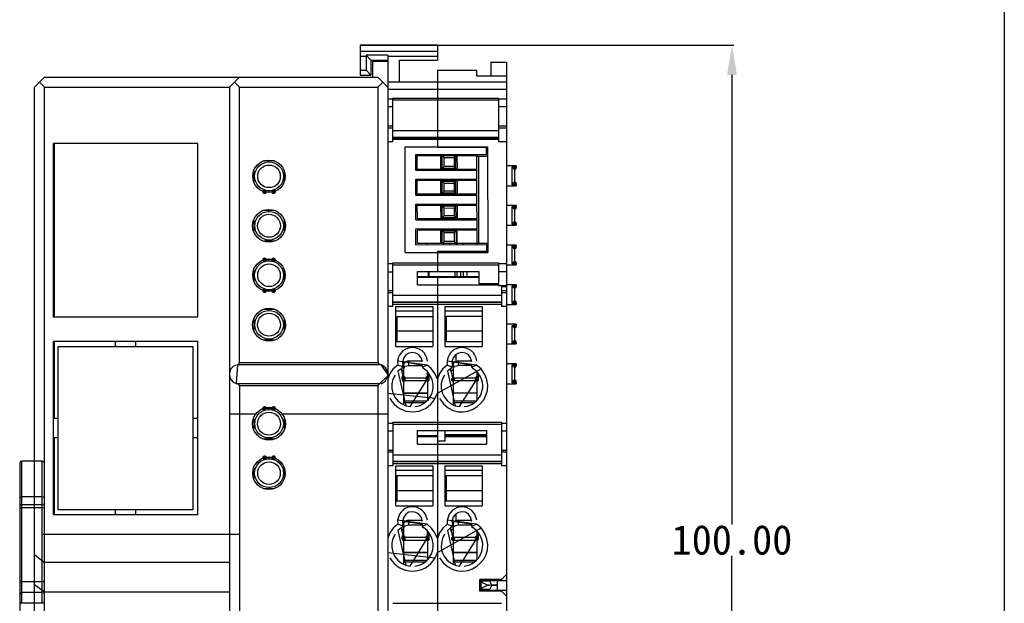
# Model space of a CAD drawing. Header units: inches. Extents: x 27 to 256, y 20 to 266.
# Tile 3 of 4: x 157 to 256, y 93 to 152. Entities that reach past the tile are written whole.
import ezdxf

# ---------------------------------------------------------------- set-up
doc = ezdxf.new("R2010")
doc.units = ezdxf.units.IN
doc.header["$MEASUREMENT"] = 0
doc.layers.add('PDF_0', color=7, linetype='Continuous')
doc.styles.get("Standard").update_dxf_attribs({"font": 'SimSun.ttf'})
doc.dimstyles.get("Standard").update_dxf_attribs({"dimtxt": 3, "dimasz": 3, "dimexe": 0.18, "dimexo": 0.0625, "dimgap": 0.09, "dimtad": 0, "dimtih": 1, "dimtoh": 1, "dimzin": 0, "dimdsep": 46, "dimtxsty": 'Standard', "dimcen": 0.09, "dimadec": 0, "dimazin": 0, "dimtfac": 1, "dimtofl": 0, "dimtmove": 0, "dimatfit": 3, "dimfxl": 0, "dimtolj": 1, "dimtzin": 0, "dimarcsym": 0})

# ---------------------------------------------------------------- blocks, each defined once
blk = doc.blocks.new('*D11')
at = {"color": 0, "lineweight": -2}
for p, q in [((196.083, 149.515), (228.954, 149.515)), ((228.774, 146.515), (228.774, 100.934)), ((228.774, 52.172), (228.774, 97.754)), ((196.083, 49.172), (228.954, 49.172))]:
    blk.add_line(p, q, dxfattribs=at)
at = {"color": 0}
for points in [[(228.274, 146.515), (229.274, 146.515), (228.774, 149.515)], [(228.274, 52.172), (229.274, 52.172), (228.774, 49.172)]]:
    blk.add_solid(points, dxfattribs=at)
at = {"layer": 'Defpoints', "color": 0}
for p in [(196.02, 149.515), (196.02, 49.172), (228.774, 49.172)]:
    blk.add_point(p, dxfattribs=at)
at = {"color": 0, "insert": (228.774, 99.344), "char_height": 3, "attachment_point": 5}
blk.add_mtext('\\A1;100.00', dxfattribs=at)
blk = doc.blocks.new('*D12')
at = {"color": 0, "lineweight": -2}
for p, q in [((156.53, 99.766), (156.53, 37.377)), ((205.905, 99.766), (205.905, 37.377)), ((159.53, 37.557), (175.171, 37.557)), ((202.905, 37.557), (185.608, 37.557))]:
    blk.add_line(p, q, dxfattribs=at)
at = {"color": 0}
for points in [[(159.53, 38.057), (159.53, 37.057), (156.53, 37.557)], [(202.905, 38.057), (202.905, 37.057), (205.905, 37.557)]]:
    blk.add_solid(points, dxfattribs=at)
at = {"layer": 'Defpoints', "color": 0}
for p in [(156.53, 99.828), (205.905, 99.828), (205.905, 37.557)]:
    blk.add_point(p, dxfattribs=at)
at = {"color": 0, "insert": (180.39, 37.557), "char_height": 3, "attachment_point": 5}
blk.add_mtext('\\A1;50.00', dxfattribs=at)

msp = doc.modelspace()

# ---------------------------------------------------------------- hatches: boundary and pattern name
at = {"layer": 'PDF_0'}
h = msp.add_hatch(color=7, dxfattribs=at)
edge = h.paths.add_edge_path(flags=16)
edge.add_arc((206.738, 137.09), 0.22, 270, 630)
h = msp.add_hatch(color=7, dxfattribs=at)
edge = h.paths.add_edge_path(flags=16)
edge.add_arc((181.369, 134.652), 0.236, 270, 630)
h = msp.add_hatch(color=7, dxfattribs=at)
edge = h.paths.add_edge_path(flags=16)
edge.add_arc((182.282, 134.652), 0.236, 270, 630)
h = msp.add_hatch(color=7, dxfattribs=at)
edge = h.paths.add_edge_path(flags=16)
edge.add_arc((206.738, 135.486), 0.22, 270, 630)
h = msp.add_hatch(color=7, dxfattribs=at)
edge = h.paths.add_edge_path(flags=16)
edge.add_arc((206.738, 133.064), 0.22, 270, 630)
h = msp.add_hatch(color=7, dxfattribs=at)
edge = h.paths.add_edge_path(flags=16)
edge.add_arc((206.738, 131.459), 0.22, 270, 630)
h = msp.add_hatch(color=7, dxfattribs=at)
edge = h.paths.add_edge_path(flags=16)
edge.add_arc((206.738, 129.037), 0.22, 270, 630)
h = msp.add_hatch(color=7, dxfattribs=at)
edge = h.paths.add_edge_path(flags=16)
edge.add_arc((181.369, 127.763), 0.236, 270, 630)
h = msp.add_hatch(color=7, dxfattribs=at)
edge = h.paths.add_edge_path(flags=16)
edge.add_arc((182.282, 127.763), 0.236, 270, 630)
h = msp.add_hatch(color=7, dxfattribs=at)
edge = h.paths.add_edge_path(flags=16)
edge.add_arc((206.738, 127.433), 0.22, 270, 630)
h = msp.add_hatch(color=7, dxfattribs=at)
edge = h.paths.add_edge_path(flags=16)
edge.add_arc((181.369, 124.618), 0.236, 270, 630)
h = msp.add_hatch(color=7, dxfattribs=at)
edge = h.paths.add_edge_path(flags=16)
edge.add_arc((182.282, 124.618), 0.236, 270, 630)
h = msp.add_hatch(color=7, dxfattribs=at)
edge = h.paths.add_edge_path(flags=16)
edge.add_arc((206.738, 125.043), 0.22, 270, 630)
h = msp.add_hatch(color=7, dxfattribs=at)
edge = h.paths.add_edge_path(flags=16)
edge.add_arc((206.738, 123.438), 0.22, 270, 630)
h = msp.add_hatch(color=7, dxfattribs=at)
edge = h.paths.add_edge_path(flags=16)
edge.add_arc((206.738, 121.016), 0.22, 270, 630)
h = msp.add_hatch(color=7, dxfattribs=at)
edge = h.paths.add_edge_path(flags=16)
edge.add_arc((206.738, 119.412), 0.22, 270, 630)
h = msp.add_hatch(color=7, dxfattribs=at)
edge = h.paths.add_edge_path(flags=16)
edge.add_arc((206.738, 117.021), 0.22, 270, 630)
h = msp.add_hatch(color=7, dxfattribs=at)
edge = h.paths.add_edge_path(flags=16)
edge.add_arc((195.446, 115.795), 0.22, 270, 630)
h = msp.add_hatch(color=7, dxfattribs=at)
edge = h.paths.add_edge_path(flags=16)
edge.add_arc((195.446, 115.763), 0.22, 270, 630)
h = msp.add_hatch(color=7, dxfattribs=at)
edge = h.paths.add_edge_path(flags=16)
edge.add_arc((197.899, 115.795), 0.22, 270, 630)
h = msp.add_hatch(color=7, dxfattribs=at)
edge = h.paths.add_edge_path(flags=16)
edge.add_arc((197.899, 115.763), 0.22, 270, 630)
h = msp.add_hatch(color=7, dxfattribs=at)
edge = h.paths.add_edge_path(flags=16)
edge.add_arc((202.901, 115.763), 0.22, 270, 630)
h = msp.add_hatch(color=7, dxfattribs=at)
edge = h.paths.add_edge_path(flags=16)
edge.add_arc((195.477, 115.606), 0.22, 270, 630)
h = msp.add_hatch(color=7, dxfattribs=at)
edge = h.paths.add_edge_path(flags=16)
edge.add_arc((197.899, 115.606), 0.22, 270, 630)
h = msp.add_hatch(color=7, dxfattribs=at)
edge = h.paths.add_edge_path(flags=16)
edge.add_arc((200.479, 115.606), 0.22, 270, 630)
h = msp.add_hatch(color=7, dxfattribs=at)
edge = h.paths.add_edge_path(flags=16)
edge.add_arc((202.901, 115.606), 0.22, 270, 630)
h = msp.add_hatch(color=7, dxfattribs=at)
edge = h.paths.add_edge_path(flags=16)
edge.add_arc((206.738, 115.417), 0.22, 270, 630)
h = msp.add_hatch(color=7, dxfattribs=at)
edge = h.paths.add_edge_path(flags=16)
edge.add_arc((181.369, 112.696), 0.236, 270, 630)
h = msp.add_hatch(color=7, dxfattribs=at)
edge = h.paths.add_edge_path(flags=16)
edge.add_arc((182.282, 112.696), 0.236, 270, 630)
h = msp.add_hatch(color=7, dxfattribs=at)
edge = h.paths.add_edge_path(flags=16)
edge.add_arc((181.369, 107.695), 0.236, 270, 630)
h = msp.add_hatch(color=7, dxfattribs=at)
edge = h.paths.add_edge_path(flags=16)
edge.add_arc((182.282, 107.695), 0.236, 270, 630)
h = msp.add_hatch(color=7, dxfattribs=at)
edge = h.paths.add_edge_path(flags=16)
edge.add_arc((195.446, 99.627), 0.22, 270, 630)
h = msp.add_hatch(color=7, dxfattribs=at)
edge = h.paths.add_edge_path(flags=16)
edge.add_arc((195.446, 99.595), 0.22, 270, 630)
h = msp.add_hatch(color=7, dxfattribs=at)
edge = h.paths.add_edge_path(flags=16)
edge.add_arc((195.477, 99.438), 0.22, 270, 630)
h = msp.add_hatch(color=7, dxfattribs=at)
edge = h.paths.add_edge_path(flags=16)
edge.add_arc((197.899, 99.627), 0.22, 270, 630)
h = msp.add_hatch(color=7, dxfattribs=at)
edge = h.paths.add_edge_path(flags=16)
edge.add_arc((197.899, 99.595), 0.22, 270, 630)
h = msp.add_hatch(color=7, dxfattribs=at)
edge = h.paths.add_edge_path(flags=16)
edge.add_arc((197.899, 99.438), 0.22, 270, 630)
h = msp.add_hatch(color=7, dxfattribs=at)
edge = h.paths.add_edge_path(flags=16)
edge.add_arc((200.479, 99.469), 0.22, 270, 630)
h = msp.add_hatch(color=7, dxfattribs=at)
edge = h.paths.add_edge_path(flags=16)
edge.add_arc((202.901, 99.595), 0.22, 270, 630)
h = msp.add_hatch(color=7, dxfattribs=at)
edge = h.paths.add_edge_path(flags=16)
edge.add_arc((202.901, 99.469), 0.22, 270, 630)

# ---------------------------------------------------------------- linework, layer by layer
msp.add_line((256.396, 266.328), (256.396, 20.366))
at = {"layer": 'PDF_0', "lineweight": 30}
for points in [[(198.89, 149.515), (191.058, 149.515), (198.89, 149.515)], [(199.236, 136.933), (199.236, 138.348), (199.236, 136.933)], [(199.582, 130.799), (199.582, 130.705), (199.582, 130.799)], [(195.399, 117.147), (195.461, 117.147), (195.399, 117.147)], [(195.399, 100.979), (195.461, 100.979), (195.399, 100.979)], [(204.426, 94.751), (204.992, 94.751), (204.426, 94.751)]]:
    msp.add_lwpolyline(points, close=True, dxfattribs=at)
for points in [[(191.058, 149.515), (191.058, 146.495)], [(198.89, 148.886), (191.058, 148.886)], [(198.89, 149.515), (198.89, 148.005)], [(191.655, 148.382), (191.058, 148.382)], [(193.857, 148.508), (191.655, 148.508)], [(191.655, 148.508), (192.159, 148.005)], [(191.655, 148.508), (191.655, 148.382)], [(191.655, 148.382), (191.655, 146.998)], [(192.159, 148.005), (193.857, 148.005)], [(192.159, 148.005), (192.159, 146.495)], [(193.857, 147.879), (192.316, 147.879)], [(192.316, 147.879), (192.316, 146.275)], [(193.857, 148.508), (193.857, 50.179)], [(198.89, 148.382), (193.857, 148.382)], [(195.053, 148.005), (198.89, 148.005)], [(195.053, 145.803), (195.053, 148.005)], [(204.332, 147.816), (205.905, 147.816)], [(204.332, 147.816), (204.332, 146.401)], [(205.905, 147.816), (205.905, 95.254)], [(191.058, 146.998), (191.655, 146.998)], [(191.655, 146.998), (192.159, 146.495)], [(198.89, 146.998), (202.885, 146.998)], [(198.89, 146.998), (198.89, 139.135)], [(202.885, 146.401), (202.885, 146.998)], [(158.047, 145.268), (159.053, 146.275)], [(159.053, 146.275), (192.851, 146.275)], [(177.815, 145.268), (178.822, 146.275)], [(191.058, 146.495), (192.159, 146.495)], [(192.851, 146.275), (193.857, 145.268)], [(202.885, 146.401), (205.905, 146.401)], [(158.047, 53.45), (158.047, 145.268)], [(158.55, 145.772), (159.053, 145.268)], [(159.053, 145.268), (177.815, 145.268)], [(159.053, 53.45), (159.053, 145.268)], [(177.815, 145.268), (177.815, 53.45)], [(178.822, 145.268), (178.318, 145.772)], [(178.822, 145.268), (192.851, 145.268)], [(178.822, 117.336), (178.822, 145.268)], [(192.851, 145.268), (193.354, 145.772)], [(192.851, 145.268), (192.851, 117.336)], [(193.857, 145.803), (205.905, 145.803)], [(205.905, 145.017), (193.857, 145.017)], [(193.857, 144.073), (194.361, 144.073)], [(194.361, 144.167), (205.087, 144.167)], [(194.361, 139.732), (194.361, 144.167)], [(194.361, 143.979), (205.087, 143.979)], [(205.087, 144.167), (205.087, 139.732)], [(205.087, 144.073), (205.905, 144.073)], [(194.361, 143.287), (193.857, 143.287)], [(205.905, 143.287), (205.087, 143.287)], [(193.857, 141.336), (194.361, 141.336)], [(193.857, 141.148), (194.361, 141.148)], [(194.361, 140.865), (205.087, 140.865)], [(205.087, 141.336), (205.905, 141.336)], [(205.087, 141.148), (205.905, 141.148)], [(194.361, 140.204), (205.087, 140.204)], [(205.087, 140.173), (194.361, 140.173)], [(194.361, 140.141), (205.087, 140.141)], [(194.361, 139.984), (205.087, 139.984)], [(174.592, 139.544), (159.934, 139.544)], [(159.934, 139.544), (159.934, 121.991)], [(160.06, 121.991), (160.06, 139.544)], [(174.592, 121.991), (174.592, 139.544)], [(194.361, 139.732), (193.857, 139.732)], [(195.619, 128.503), (195.619, 139.229)], [(195.619, 139.229), (203.986, 139.229)], [(203.891, 139.135), (198.89, 139.135)], [(203.891, 138.443), (203.891, 139.229)], [(203.891, 139.103), (203.986, 139.103)], [(203.986, 139.229), (204.017, 128.503)], [(205.905, 139.732), (205.087, 139.732)], [(196.72, 136.838), (196.72, 138.443)], [(196.72, 138.443), (203.891, 138.443)], [(196.814, 138.317), (199.236, 138.348), (202.885, 138.348)], [(196.814, 138.317), (196.814, 136.933)], [(197.821, 138.443), (197.821, 138.317)], [(199.393, 137.027), (199.393, 138.348)], [(199.393, 138.348), (199.582, 138.128)], [(199.519, 138.348), (199.519, 138.443)], [(199.582, 137.216), (199.582, 138.128)], [(199.582, 138.128), (200.589, 138.128)], [(200.117, 138.348), (200.117, 138.443)], [(200.589, 138.128), (200.777, 138.348)], [(200.589, 138.128), (200.589, 137.216)], [(200.777, 136.933), (200.777, 138.443)], [(200.872, 138.443), (200.903, 136.933)], [(201.501, 138.443), (201.501, 138.348)], [(202.885, 136.933), (202.885, 138.443)], [(202.885, 138.285), (203.986, 138.285)], [(203.105, 129.446), (203.105, 138.285)], [(182.376, 137.782), (181.275, 137.782)], [(181.81, 137.688), (181.81, 137.782)], [(196.72, 136.838), (202.885, 136.838)], [(202.885, 136.933), (196.814, 136.933)], [(197.003, 136.838), (197.003, 136.933)], [(199.582, 137.216), (199.393, 137.027)], [(200.777, 137.027), (199.393, 137.027)], [(200.589, 137.216), (199.582, 137.216)], [(199.582, 137.027), (199.582, 136.933)], [(199.582, 136.933), (199.582, 137.027)], [(199.614, 136.933), (199.614, 137.027)], [(200.777, 137.027), (200.589, 137.216)], [(202.193, 136.838), (202.193, 136.933)], [(202.382, 136.838), (202.382, 136.933)], [(202.885, 135.926), (202.885, 136.838)], [(206.88, 137.279), (205.905, 137.279)], [(206.471, 137.184), (206.88, 137.184)], [(206.471, 135.36), (206.471, 137.184)], [(206.471, 137.184), (206.66, 137.09), (206.722, 137.09)], [(206.66, 137.09), (206.691, 137.184)], [(206.691, 137.184), (206.691, 137.279)], [(206.754, 137.09), (206.848, 137.121), (206.88, 137.184)], [(206.754, 135.486), (206.754, 137.09)], [(206.88, 137.279), (206.88, 137.184)], [(180.206, 136.429), (180.269, 136.492)], [(180.269, 136.775), (180.269, 135.674)], [(180.269, 136.241), (180.363, 136.241)], [(183.383, 136.241), (183.288, 136.241)], [(183.383, 135.674), (183.383, 136.775)], [(196.72, 134.322), (196.72, 135.926)], [(196.72, 135.926), (202.885, 135.926)], [(196.814, 135.832), (196.814, 134.416)], [(196.814, 135.832), (202.885, 135.832)], [(197.003, 135.832), (197.003, 135.926)], [(199.236, 134.416), (199.236, 135.832)], [(199.236, 135.832), (199.236, 134.416)], [(199.582, 135.832), (199.582, 135.737)], [(199.582, 135.737), (199.582, 135.832)], [(199.614, 135.832), (199.614, 135.737)], [(200.777, 134.416), (200.777, 135.832)], [(200.903, 135.832), (200.903, 134.416)], [(202.193, 135.832), (202.193, 135.926)], [(202.382, 135.832), (202.382, 135.926)], [(202.885, 134.416), (202.885, 135.832)], [(199.393, 134.511), (199.393, 135.737)], [(199.393, 135.737), (199.582, 135.517)], [(199.393, 135.737), (200.777, 135.737)], [(199.582, 134.731), (199.582, 135.517)], [(199.582, 135.517), (200.589, 135.517)], [(200.589, 135.517), (200.777, 135.737)], [(200.589, 135.517), (200.589, 134.731)], [(205.905, 135.266), (206.88, 135.266)], [(206.471, 135.36), (206.66, 135.454)], [(206.88, 135.36), (206.471, 135.36)], [(206.691, 135.36), (206.66, 135.454), (206.722, 135.486)], [(206.691, 135.266), (206.691, 135.36)], [(206.88, 135.36), (206.848, 135.454), (206.754, 135.486)], [(206.88, 135.36), (206.88, 135.266)], [(181.275, 134.668), (182.376, 134.668)], [(181.81, 134.762), (181.81, 134.668)], [(196.72, 134.322), (202.885, 134.322)], [(202.885, 134.416), (196.814, 134.416)], [(197.003, 134.322), (197.003, 134.416)], [(199.582, 134.731), (199.393, 134.511)], [(200.777, 134.511), (199.393, 134.511)], [(200.589, 134.731), (199.582, 134.731)], [(199.582, 134.511), (199.582, 134.416)], [(199.582, 134.416), (199.582, 134.511)], [(199.614, 134.416), (199.614, 134.511)], [(200.777, 134.511), (200.589, 134.731)], [(202.193, 134.322), (202.193, 134.416)], [(202.382, 134.322), (202.382, 134.416)], [(202.885, 133.41), (202.885, 134.322)], [(196.72, 131.805), (196.72, 133.41)], [(196.72, 133.41), (202.885, 133.41)], [(196.814, 133.315), (196.845, 131.9)], [(196.814, 133.315), (202.885, 133.315)], [(197.003, 133.315), (197.003, 133.41)], [(199.268, 131.9), (199.236, 133.315)], [(199.236, 133.315), (199.236, 131.9)], [(199.393, 132.026), (199.393, 133.221)], [(199.393, 133.221), (199.582, 133.001)], [(199.393, 133.221), (200.809, 133.221)], [(199.582, 133.315), (199.582, 133.221)], [(199.582, 133.221), (199.582, 133.315)], [(199.582, 133.001), (200.589, 133.032)], [(199.582, 132.214), (199.582, 133.001)], [(199.614, 133.315), (199.614, 133.221)], [(200.589, 133.032), (200.809, 133.221)], [(200.589, 133.032), (200.589, 132.214)], [(200.809, 131.9), (200.777, 133.315)], [(200.903, 133.315), (200.903, 131.9)], [(202.193, 133.315), (202.193, 133.41)], [(202.413, 133.315), (202.413, 133.41)], [(202.916, 131.931), (202.885, 133.315)], [(206.88, 133.252), (205.905, 133.252)], [(206.471, 133.158), (206.88, 133.158)], [(206.471, 131.365), (206.471, 133.158)], [(206.471, 133.158), (206.66, 133.095), (206.722, 133.064)], [(206.66, 133.095), (206.691, 133.158)], [(206.691, 133.158), (206.691, 133.252)], [(206.754, 133.064), (206.848, 133.095), (206.88, 133.158)], [(206.754, 131.459), (206.754, 133.064)], [(206.88, 133.252), (206.88, 133.158)], [(182.345, 132.749), (181.275, 132.749)], [(181.369, 132.812), (181.369, 132.749)], [(181.81, 132.655), (181.81, 132.749)], [(182.282, 132.812), (182.282, 132.749)], [(202.916, 131.931), (196.845, 131.9)], [(197.003, 131.805), (197.003, 131.9)], [(199.582, 132.214), (199.393, 132.026)], [(200.809, 132.026), (199.393, 132.026)], [(200.589, 132.214), (199.582, 132.214)], [(199.582, 132.026), (199.582, 131.9)], [(199.582, 131.9), (199.582, 132.026)], [(199.614, 131.9), (199.614, 132.026)], [(200.809, 132.026), (200.589, 132.214)], [(202.193, 131.805), (202.193, 131.931)], [(202.413, 131.805), (202.413, 131.931)], [(180.269, 131.743), (180.269, 130.673)], [(180.269, 131.208), (180.363, 131.208)], [(183.383, 131.208), (183.288, 131.208)], [(183.383, 130.673), (183.383, 131.743)], [(196.72, 131.805), (202.916, 131.805)], [(196.72, 130.893), (202.916, 130.925)], [(196.72, 129.289), (196.72, 130.893)], [(197.003, 130.799), (197.003, 130.893)], [(202.193, 130.799), (202.193, 130.925)], [(202.413, 130.799), (202.413, 130.925)], [(202.916, 130.925), (202.916, 131.805)], [(205.905, 131.271), (206.88, 131.271)], [(206.471, 131.365), (206.66, 131.428)], [(206.88, 131.365), (206.471, 131.365)], [(206.691, 131.365), (206.66, 131.428), (206.722, 131.459)], [(206.691, 131.271), (206.691, 131.365)], [(206.88, 131.365), (206.848, 131.428), (206.754, 131.459)], [(206.88, 131.365), (206.88, 131.271)], [(196.845, 130.799), (196.845, 129.415)], [(196.845, 130.799), (199.236, 130.799)], [(199.236, 129.415), (199.236, 130.799)], [(199.268, 129.415), (199.268, 130.799)], [(199.268, 130.799), (202.916, 130.799)], [(199.393, 129.415), (199.393, 130.705)], [(199.393, 130.705), (199.582, 130.516)], [(199.393, 130.705), (200.809, 130.705)], [(199.582, 129.604), (199.582, 130.516)], [(199.582, 130.516), (200.589, 130.516)], [(199.614, 130.799), (199.614, 130.705)], [(200.589, 130.516), (200.809, 130.705)], [(200.589, 130.516), (200.589, 129.604)], [(200.809, 130.799), (200.809, 129.289)], [(200.903, 129.321), (200.903, 130.799)], [(202.916, 129.321), (202.916, 130.799)], [(181.275, 129.667), (182.345, 129.667)], [(181.369, 129.667), (181.369, 129.604)], [(181.81, 129.761), (181.81, 129.667)], [(182.282, 129.667), (182.282, 129.604)], [(196.72, 129.289), (203.923, 129.321)], [(202.916, 129.415), (196.845, 129.415)], [(197.852, 129.415), (197.852, 129.289)], [(199.582, 129.604), (199.393, 129.415)], [(199.551, 129.289), (199.551, 129.415)], [(200.589, 129.604), (199.582, 129.604)], [(200.148, 129.289), (200.148, 129.415)], [(200.809, 129.415), (200.589, 129.604)], [(201.501, 129.415), (201.501, 129.321)], [(202.916, 129.446), (204.017, 129.446)], [(203.923, 128.503), (203.923, 129.321)], [(206.88, 129.258), (205.905, 129.258)], [(206.471, 129.163), (206.88, 129.163)], [(206.471, 127.339), (206.471, 129.163)], [(206.471, 129.163), (206.722, 129.037)], [(206.66, 129.069), (206.691, 129.163)], [(206.691, 129.163), (206.691, 129.258)], [(206.754, 129.037), (206.848, 129.069), (206.88, 129.163)], [(206.754, 127.433), (206.754, 129.037)], [(206.88, 129.258), (206.88, 129.163)], [(195.619, 128.503), (204.017, 128.503)], [(198.89, 128.597), (198.89, 126.584)], [(203.923, 128.597), (198.89, 128.597)], [(182.376, 127.748), (181.275, 127.748)], [(181.81, 127.653), (181.81, 127.748)], [(193.857, 127.37), (194.361, 127.37)], [(194.361, 127.465), (205.087, 127.465)], [(194.361, 123.029), (194.361, 127.465)], [(194.361, 127.244), (205.087, 127.244)], [(205.087, 127.465), (205.087, 125.168)], [(205.087, 127.37), (205.905, 127.37)], [(205.905, 127.244), (206.88, 127.244)], [(206.471, 127.339), (206.66, 127.433)], [(206.88, 127.339), (206.471, 127.339)], [(206.691, 127.339), (206.66, 127.433), (206.722, 127.433)], [(206.691, 127.244), (206.691, 127.339)], [(206.88, 127.339), (206.848, 127.402), (206.754, 127.433)], [(206.88, 127.339), (206.88, 127.244)], [(180.269, 126.741), (180.269, 125.64)], [(180.269, 126.206), (180.363, 126.206)], [(183.383, 126.206), (183.288, 126.206)], [(183.383, 125.64), (183.383, 126.741)], [(193.857, 126.552), (194.361, 126.552)], [(196.877, 126.584), (203.105, 126.584)], [(196.877, 125.231), (196.877, 126.584)], [(196.877, 126.081), (203.105, 126.081)], [(203.105, 125.955), (196.877, 125.955)], [(197.978, 126.081), (197.978, 126.584)], [(198.041, 126.584), (198.041, 126.081)], [(198.89, 126.081), (198.89, 52.412)], [(200.714, 126.081), (200.714, 126.584)], [(200.872, 126.584), (200.872, 126.081)], [(201.281, 126.081), (201.281, 126.584)], [(201.501, 126.584), (201.501, 126.081)], [(201.878, 126.584), (201.878, 126.081)], [(203.105, 126.584), (203.105, 125.357)], [(205.905, 126.552), (205.087, 126.552)], [(196.877, 125.231), (205.087, 125.231)], [(203.105, 125.357), (205.087, 125.357)], [(205.087, 125.168), (205.905, 125.168)], [(205.401, 125.168), (205.401, 123.029)], [(205.401, 125.043), (205.905, 125.043)], [(206.88, 125.231), (205.905, 125.231)], [(206.471, 125.137), (206.88, 125.137)], [(206.471, 123.344), (206.471, 125.137)], [(206.471, 125.137), (206.66, 125.043), (206.722, 125.043)], [(206.66, 125.043), (206.691, 125.137)], [(206.691, 125.137), (206.691, 125.231)], [(206.754, 125.043), (206.848, 125.074), (206.88, 125.137)], [(206.754, 123.438), (206.754, 125.043)], [(206.88, 125.231), (206.88, 125.137)], [(181.275, 124.634), (182.376, 124.634)], [(181.81, 124.728), (181.81, 124.634)], [(193.857, 124.634), (194.361, 124.634)], [(193.857, 124.445), (194.361, 124.445)], [(194.361, 124.162), (205.401, 124.162)], [(205.401, 124.634), (205.905, 124.634)], [(205.401, 124.445), (205.905, 124.445)], [(194.361, 123.029), (193.857, 123.029)], [(194.361, 123.501), (205.401, 123.501)], [(205.401, 123.47), (194.361, 123.47)], [(205.401, 123.438), (194.361, 123.438)], [(194.361, 123.25), (205.401, 123.25)], [(194.675, 123.029), (198.418, 123.029)], [(194.675, 118.972), (194.675, 123.029)], [(198.418, 123.029), (198.418, 118.972)], [(199.676, 123.029), (203.451, 123.029)], [(199.676, 118.972), (199.676, 123.029)], [(203.451, 123.029), (203.451, 118.972)], [(205.905, 123.029), (205.401, 123.029)], [(205.905, 123.218), (206.88, 123.218)], [(206.471, 123.344), (206.66, 123.407)], [(206.88, 123.344), (206.471, 123.344)], [(206.691, 123.344), (206.66, 123.407), (206.722, 123.438)], [(206.691, 123.218), (206.691, 123.344)], [(206.88, 123.344), (206.848, 123.407), (206.754, 123.438)], [(206.88, 123.344), (206.88, 123.218)], [(159.934, 121.991), (174.592, 121.991)], [(182.407, 122.715), (181.244, 122.715)], [(181.369, 122.778), (181.369, 122.715)], [(181.81, 122.621), (181.81, 122.715)], [(182.282, 122.778), (182.282, 122.715)], [(194.675, 122.589), (198.418, 122.589)], [(194.769, 122.023), (198.418, 122.023)], [(194.769, 122.023), (194.769, 119.475)], [(199.676, 122.589), (203.451, 122.589)], [(199.771, 122.054), (203.451, 122.054)], [(199.771, 122.054), (199.771, 119.475)], [(180.269, 121.74), (180.269, 120.607)], [(180.269, 121.174), (180.363, 121.174)], [(183.383, 121.174), (183.288, 121.174)], [(183.383, 120.607), (183.383, 121.74)], [(206.88, 121.237), (205.905, 121.237)], [(206.471, 121.111), (206.88, 121.111)], [(206.471, 119.318), (206.471, 121.111)], [(206.471, 121.111), (206.66, 121.048), (206.722, 121.016)], [(206.66, 121.048), (206.691, 121.111)], [(206.691, 121.111), (206.691, 121.237)], [(206.754, 121.016), (206.848, 121.048), (206.88, 121.111)], [(206.754, 119.412), (206.754, 121.016)], [(206.88, 121.237), (206.88, 121.111)], [(194.675, 120.576), (194.769, 120.576)], [(194.769, 120.544), (198.418, 120.544)], [(199.676, 120.576), (199.771, 120.576)], [(199.771, 120.544), (203.451, 120.544)], [(174.592, 119.475), (159.934, 119.475)], [(159.934, 119.475), (159.934, 101.923)], [(160.06, 111.706), (160.06, 119.475)], [(160.437, 118.972), (174.089, 118.972)], [(160.437, 102.395), (160.437, 118.972)], [(166.256, 118.972), (166.256, 119.475)], [(168.27, 119.475), (168.27, 118.972)], [(174.089, 118.972), (174.089, 102.395)], [(174.592, 101.923), (174.592, 119.475)], [(181.244, 119.632), (182.407, 119.632)], [(181.369, 119.632), (181.369, 119.569)], [(181.81, 119.727), (181.81, 119.632)], [(182.282, 119.632), (182.282, 119.569)], [(194.675, 119.475), (198.418, 119.475)], [(194.675, 118.972), (198.418, 118.972)], [(199.676, 119.475), (203.451, 119.475)], [(199.676, 118.972), (203.451, 118.972)], [(205.905, 119.223), (206.88, 119.223)], [(206.471, 119.318), (206.66, 119.412)], [(206.88, 119.318), (206.471, 119.318)], [(206.691, 119.318), (206.66, 119.412), (206.722, 119.412)], [(206.691, 119.223), (206.691, 119.318)], [(206.88, 119.318), (206.848, 119.381), (206.754, 119.412)], [(206.88, 119.318), (206.88, 119.223)], [(200.777, 118.154), (200.777, 117.493)], [(178.633, 117.147), (178.476, 115.229), (178.633, 115.166)], [(178.633, 117.147), (178.664, 117.147), (178.696, 117.179), (178.727, 117.179), (178.79, 117.242), (178.79, 117.273), (178.822, 117.305), (178.822, 117.336)], [(178.633, 117.147), (193.039, 117.147)], [(178.822, 117.336), (192.851, 117.336)], [(192.851, 117.336), (192.976, 117.147), (193.039, 117.147)], [(193.857, 116.172), (193.197, 117.116), (193.039, 117.147)], [(194.895, 117.084), (194.423, 116.707), (194.077, 116.235), (193.857, 115.669)], [(197.852, 117.084), (194.864, 117.493), (194.895, 117.084)], [(195.399, 116.896), (194.895, 117.084)], [(195.273, 116.738), (195.399, 116.896), (195.399, 117.084)], [(197.349, 117.084), (195.367, 117.399), (195.399, 117.084)], [(195.556, 117.336), (195.367, 117.336)], [(195.367, 117.305), (195.524, 117.305)], [(195.399, 116.959), (195.461, 116.959)], [(195.965, 117.525), (195.619, 117.399), (195.524, 117.273), (195.461, 117.116)], [(195.461, 117.116), (195.461, 115.7)], [(195.461, 116.644), (195.524, 116.801), (195.619, 116.959), (195.965, 117.053)], [(195.965, 117.525), (197.349, 117.525)], [(195.965, 117.525), (195.965, 117.053)], [(195.965, 117.053), (197.317, 117.053)], [(197.349, 117.084), (197.349, 116.896), (197.475, 116.738)], [(197.349, 116.896), (197.852, 117.084)], [(198.89, 115.669), (198.638, 116.235), (198.292, 116.707), (197.852, 117.084)], [(198.89, 114.222), (203.325, 116.707), (202.853, 117.084)], [(199.897, 117.084), (199.456, 116.707), (199.11, 116.235), (198.89, 115.669)], [(202.853, 117.084), (199.897, 117.493), (199.897, 117.084)], [(199.897, 117.084), (200.4, 116.896)], [(200.274, 116.738), (200.4, 116.896), (200.431, 117.084)], [(202.35, 117.084), (200.368, 117.399), (200.431, 117.084)], [(200.589, 117.336), (200.4, 117.336)], [(200.4, 117.273), (200.526, 117.242)], [(200.4, 117.147), (200.494, 117.147)], [(200.431, 116.959), (200.494, 116.959)], [(200.998, 117.525), (200.652, 117.399), (200.526, 117.273), (200.494, 117.116)], [(200.494, 117.116), (200.494, 113.121)], [(200.494, 116.644), (200.526, 116.801), (200.652, 116.959), (200.998, 117.053)], [(200.998, 117.525), (202.35, 117.525)], [(200.998, 117.525), (200.998, 117.053)], [(202.35, 117.053), (200.998, 117.053)], [(202.35, 117.084), (202.35, 116.896), (202.476, 116.738)], [(202.35, 116.896), (202.853, 117.084)], [(206.88, 117.21), (205.905, 117.21)], [(206.471, 117.116), (206.88, 117.116)], [(206.471, 115.291), (206.471, 117.116)], [(206.471, 117.116), (206.66, 117.021), (206.722, 117.021)], [(206.66, 117.021), (206.691, 117.116)], [(206.691, 117.116), (206.691, 117.21)], [(206.754, 117.021), (206.848, 117.053), (206.88, 117.116)], [(206.754, 115.417), (206.754, 117.021)], [(206.88, 117.21), (206.88, 117.116)], [(193.039, 115.166), (193.857, 115.983), (193.857, 116.172)], [(195.273, 116.738), (194.895, 116.455), (195.682, 112.964), (196.122, 112.869), (198.135, 116.078), (197.852, 116.455), (197.475, 116.738)], [(195.21, 116.707), (195.461, 115.637)], [(195.273, 116.455), (195.273, 116.738)], [(195.273, 116.55), (195.461, 116.55)], [(197.884, 115.606), (197.884, 116.424)], [(197.978, 116.298), (197.884, 115.637)], [(200.274, 116.738), (199.928, 116.455), (200.683, 112.964), (201.155, 112.869), (203.168, 116.078), (202.853, 116.455), (202.476, 116.738)], [(200.211, 116.707), (200.463, 115.637)], [(200.274, 116.455), (200.274, 116.738)], [(200.274, 116.581), (200.494, 116.581)], [(202.885, 116.424), (202.885, 113.467)], [(203.011, 116.298), (202.916, 115.637)], [(193.039, 115.166), (178.633, 115.166)], [(178.822, 114.977), (178.822, 115.008), (178.79, 115.04), (178.79, 115.071), (178.759, 115.103), (178.727, 115.134), (178.696, 115.134), (178.664, 115.166), (178.633, 115.166)], [(192.851, 114.977), (178.822, 114.977)], [(178.822, 114.977), (178.822, 52.444)], [(193.039, 115.166), (192.851, 115.008), (192.851, 114.977)], [(192.851, 114.977), (192.851, 52.444)], [(195.461, 115.795), (197.884, 115.795)], [(195.461, 115.637), (195.461, 115.575)], [(195.461, 115.575), (195.461, 113.121)], [(195.461, 115.512), (197.884, 115.512)], [(197.884, 115.575), (197.884, 115.637)], [(197.884, 115.575), (197.884, 113.467)], [(200.431, 115.795), (200.494, 115.795)], [(200.431, 115.763), (200.494, 115.763)], [(200.463, 115.637), (200.463, 115.606), (200.494, 115.575)], [(200.494, 115.795), (202.916, 115.795)], [(200.494, 115.512), (202.885, 115.512)], [(202.885, 115.575), (202.885, 115.606), (202.916, 115.637)], [(205.905, 115.197), (206.88, 115.197)], [(206.471, 115.291), (206.66, 115.386)], [(206.88, 115.291), (206.471, 115.291)], [(206.691, 115.291), (206.66, 115.386), (206.722, 115.417)], [(206.691, 115.197), (206.691, 115.291)], [(206.88, 115.291), (206.848, 115.386), (206.754, 115.417)], [(206.88, 115.291), (206.88, 115.197)], [(193.857, 114.222), (198.67, 113.719), (198.89, 114.222)], [(195.461, 114.253), (197.884, 114.253)], [(197.884, 114.222), (195.461, 114.222)], [(200.494, 114.285), (202.885, 114.285)], [(202.885, 114.222), (200.494, 114.222)], [(195.399, 113.09), (195.461, 113.121)], [(195.461, 113.467), (197.852, 113.467)], [(195.461, 113.278), (197.663, 113.278)], [(200.4, 113.09), (200.494, 113.121)], [(200.494, 113.467), (202.885, 113.467)], [(200.494, 113.278), (202.665, 113.278)], [(177.815, 112.146), (180.489, 112.146)], [(182.376, 112.681), (181.275, 112.681)], [(181.81, 112.586), (181.81, 112.681)], [(183.131, 112.146), (193.857, 112.146)], [(159.934, 111.706), (160.437, 111.706)], [(174.089, 111.706), (174.592, 111.706)], [(180.269, 111.674), (180.269, 110.636)], [(180.269, 111.139), (180.363, 111.139)], [(183.383, 111.139), (183.288, 111.139)], [(183.383, 110.636), (183.383, 111.674)], [(193.857, 111.202), (194.361, 111.202)], [(194.361, 111.297), (205.401, 111.297)], [(194.361, 111.297), (194.361, 106.861)], [(194.361, 111.108), (205.401, 111.108)], [(205.401, 111.297), (205.401, 106.861)], [(205.401, 111.202), (205.905, 111.202)], [(193.857, 110.416), (194.361, 110.416)], [(196.877, 110.447), (203.891, 110.447)], [(196.877, 109.063), (196.877, 110.447)], [(196.877, 109.944), (198.89, 109.944)], [(199.676, 109.378), (199.676, 110.447)], [(203.891, 110.007), (199.676, 110.007)], [(199.676, 109.944), (203.891, 109.944)], [(203.608, 110.007), (203.608, 109.944)], [(203.891, 110.447), (203.891, 109.063)], [(205.401, 110.416), (205.905, 110.416)], [(160.437, 109.692), (159.934, 109.692)], [(160.06, 101.923), (160.06, 109.692)], [(174.592, 109.692), (174.089, 109.692)], [(181.275, 109.598), (182.345, 109.598)], [(181.369, 109.598), (181.369, 109.535)], [(181.81, 109.692), (181.81, 109.598)], [(182.282, 109.598), (182.282, 109.535)], [(198.89, 109.818), (196.877, 109.818)], [(196.877, 109.063), (203.891, 109.063)], [(199.676, 109.378), (198.89, 109.378)], [(203.891, 109.818), (199.676, 109.818)], [(193.857, 108.466), (194.361, 108.466)], [(193.857, 108.277), (194.361, 108.277)], [(194.361, 107.994), (205.401, 107.994)], [(205.401, 108.466), (205.905, 108.466)], [(205.401, 108.277), (205.905, 108.277)], [(156.719, 107.34), (156.593, 107.277), (156.53, 107.12)], [(156.53, 107.12), (156.53, 93.153)], [(156.719, 107.34), (156.719, 92.933)], [(158.826, 107.34), (156.719, 107.34)], [(158.826, 92.933), (158.826, 107.34)], [(159.047, 107.12), (158.984, 107.277), (158.826, 107.34)], [(182.345, 107.679), (181.275, 107.679)], [(181.81, 107.585), (181.81, 107.679)], [(194.361, 106.861), (193.857, 106.861)], [(194.361, 107.333), (205.401, 107.333)], [(205.401, 107.302), (194.361, 107.302)], [(205.401, 107.27), (194.361, 107.27)], [(194.361, 107.113), (205.401, 107.113)], [(194.675, 106.861), (198.418, 106.861)], [(194.675, 102.804), (194.675, 106.861)], [(198.418, 106.861), (198.418, 102.804)], [(199.676, 106.861), (203.451, 106.861)], [(199.676, 102.804), (199.676, 106.861)], [(203.451, 106.861), (203.451, 102.804)], [(205.905, 106.861), (205.401, 106.861)], [(180.269, 106.641), (180.269, 105.603)], [(180.269, 106.138), (180.363, 106.138)], [(183.383, 106.138), (183.288, 106.138)], [(183.383, 105.603), (183.383, 106.641)], [(194.675, 106.421), (198.418, 106.421)], [(194.769, 105.886), (198.418, 105.886)], [(194.769, 105.886), (194.769, 103.307)], [(199.676, 106.421), (203.451, 106.421)], [(199.771, 105.886), (203.451, 105.886)], [(199.771, 105.886), (199.771, 103.307)], [(181.275, 104.565), (182.345, 104.565)], [(181.81, 104.66), (181.81, 104.565)], [(194.675, 104.408), (194.769, 104.408)], [(194.769, 104.376), (198.418, 104.376)], [(199.676, 104.408), (199.771, 104.408)], [(199.771, 104.376), (203.451, 104.376)], [(156.53, 103.628), (156.624, 103.691), (156.719, 103.722)], [(156.53, 103.093), (156.593, 102.936), (156.719, 102.905)], [(158.826, 103.722), (156.719, 103.722)], [(158.826, 102.905), (156.719, 102.905)], [(159.047, 103.628), (158.952, 103.691), (158.826, 103.722)], [(158.826, 102.905), (158.984, 102.936), (159.047, 103.093)], [(194.675, 103.307), (198.418, 103.307)], [(199.676, 103.307), (203.451, 103.307)], [(156.53, 102.527), (156.624, 102.59), (156.719, 102.622)], [(158.826, 102.622), (156.719, 102.622)], [(159.047, 102.527), (159.015, 102.559), (158.826, 102.622)], [(159.934, 101.923), (174.592, 101.923)], [(174.089, 102.395), (160.437, 102.395)], [(166.256, 101.923), (166.256, 102.395)], [(168.27, 102.395), (168.27, 101.923)], [(194.675, 102.804), (198.418, 102.804)], [(199.676, 102.804), (203.451, 102.804)], [(200.777, 102.017), (200.777, 101.325)], [(194.895, 100.948), (194.423, 100.539), (194.077, 100.067), (193.857, 99.501)], [(197.852, 100.948), (194.864, 101.357), (194.895, 100.948)], [(195.399, 100.759), (194.895, 100.948)], [(195.273, 100.602), (195.399, 100.728), (195.399, 100.948)], [(197.349, 100.948), (195.367, 101.231), (195.399, 100.948)], [(195.556, 101.168), (195.367, 101.168)], [(195.367, 101.137), (195.524, 101.137)], [(195.965, 101.357), (195.619, 101.262), (195.524, 101.137), (195.461, 100.948)], [(195.461, 100.948), (195.461, 99.532)], [(195.461, 100.476), (195.524, 100.665), (195.619, 100.791), (195.965, 100.885)], [(195.965, 101.357), (197.349, 101.357)], [(195.965, 101.357), (195.965, 100.885)], [(195.965, 100.885), (197.317, 100.885)], [(197.349, 100.948), (197.349, 100.728), (197.475, 100.602)], [(197.349, 100.759), (197.852, 100.948)], [(198.89, 99.501), (198.638, 100.067), (198.292, 100.539), (197.852, 100.948)], [(198.89, 98.085), (203.325, 100.57), (202.853, 100.948)], [(199.897, 100.948), (199.456, 100.539), (199.11, 100.067), (198.89, 99.501)], [(202.853, 100.948), (199.897, 101.357), (199.897, 100.948)], [(199.897, 100.948), (200.4, 100.759)], [(200.274, 100.602), (200.4, 100.728), (200.431, 100.948)], [(202.35, 100.948), (200.368, 101.231), (200.431, 100.948)], [(200.589, 101.168), (200.4, 101.168)], [(200.4, 101.137), (200.526, 101.074)], [(200.4, 100.979), (200.494, 100.979)], [(200.998, 101.357), (200.652, 101.262), (200.526, 101.137), (200.494, 100.948)], [(200.494, 100.948), (200.494, 96.953)], [(200.494, 100.476), (200.526, 100.665), (200.652, 100.791), (200.998, 100.885)], [(200.998, 101.357), (202.35, 101.357)], [(200.998, 101.357), (200.998, 100.885)], [(200.998, 100.885), (202.35, 100.885)], [(202.35, 100.948), (202.35, 100.728), (202.476, 100.602)], [(202.35, 100.759), (202.853, 100.948)], [(158.826, 99.948), (178.815, 99.948)], [(195.273, 100.602), (194.895, 100.319), (195.682, 96.796), (196.122, 96.701), (198.135, 99.941), (197.852, 100.319), (197.475, 100.602)], [(195.21, 100.57), (195.461, 99.501)], [(195.273, 100.287), (195.273, 100.602)], [(195.273, 100.413), (195.461, 100.413)], [(195.399, 100.791), (195.461, 100.791)], [(197.884, 99.469), (197.884, 100.256)], [(197.978, 100.13), (197.884, 99.501)], [(200.274, 100.602), (199.928, 100.319), (200.683, 96.796), (201.155, 96.701), (203.168, 99.941), (202.853, 100.319), (202.476, 100.602)], [(200.211, 100.539), (200.463, 99.501)], [(200.274, 100.319), (200.274, 100.602)], [(200.274, 100.413), (200.494, 100.413)], [(200.431, 100.822), (200.494, 100.822)], [(202.885, 100.256), (202.885, 97.33)], [(203.011, 100.161), (202.916, 99.501)], [(195.461, 99.627), (197.884, 99.627)], [(195.461, 99.501), (195.461, 99.438)], [(195.461, 99.438), (195.461, 96.953)], [(195.461, 99.344), (197.884, 99.344)], [(197.884, 99.438), (197.884, 99.501)], [(197.884, 99.438), (197.884, 97.33)], [(200.431, 99.627), (200.494, 99.627)], [(200.431, 99.595), (200.494, 99.595)], [(200.463, 99.501), (200.463, 99.438), (200.494, 99.438)], [(200.494, 99.627), (202.916, 99.627)], [(200.494, 99.344), (202.885, 99.344)], [(202.885, 99.438), (202.885, 99.469), (202.916, 99.501)], [(193.857, 98.085), (198.67, 97.551), (198.89, 98.085)], [(195.461, 98.117), (197.884, 98.117)], [(197.884, 98.054), (195.461, 98.054)], [(200.494, 98.117), (202.885, 98.117)], [(202.885, 98.054), (200.494, 98.054)], [(158.047, 97.865), (159.053, 97.079)], [(177.815, 97.079), (159.053, 97.079)], [(195.399, 96.922), (195.461, 96.953)], [(195.461, 97.299), (197.852, 97.299)], [(195.461, 97.142), (197.663, 97.142)], [(200.4, 96.922), (200.494, 96.953)], [(200.494, 97.299), (202.885, 97.299)], [(200.494, 97.142), (202.665, 97.142)], [(156.53, 95.292), (156.593, 95.135), (156.719, 95.104)], [(158.826, 95.104), (156.719, 95.104)], [(158.015, 94.971), (158.047, 94.845)], [(158.826, 95.104), (158.984, 95.135), (159.047, 95.292)], [(205.401, 95.349), (203.199, 95.349)], [(203.199, 94.153), (203.199, 95.349)], [(203.199, 94.971), (203.294, 94.971)], [(203.294, 95.254), (205.905, 95.254)], [(203.294, 95.254), (203.294, 94.248)], [(203.357, 95.066), (203.294, 95.097)], [(203.357, 95.066), (203.42, 95.16), (203.545, 95.191), (203.766, 95.191), (204.206, 95.16)], [(203.357, 95.066), (203.86, 94.845), (204.426, 94.751)], [(204.206, 95.16), (203.829, 95.254)], [(204.426, 94.751), (204.206, 95.16)], [(204.992, 94.248), (204.992, 95.254)], [(205.905, 95.852), (205.401, 95.349)], [(156.53, 93.845), (156.593, 93.971), (156.719, 94.034)], [(158.826, 94.034), (156.719, 94.034)], [(158.047, 94.845), (159.053, 94.091)], [(158.826, 94.034), (158.952, 94.003), (159.015, 93.971)], [(159.053, 94.091), (177.815, 94.091)], [(205.401, 94.153), (203.199, 94.153)], [(203.294, 94.405), (203.357, 94.468)], [(203.294, 94.248), (205.905, 94.248)], [(204.426, 94.751), (203.86, 94.688), (203.357, 94.468)], [(204.426, 94.751), (204.206, 94.374), (203.766, 94.342), (203.545, 94.342), (203.42, 94.374), (203.357, 94.468)], [(203.829, 94.248), (204.206, 94.374)], [(205.401, 94.153), (205.905, 93.65)], [(205.905, 94.248), (205.905, 76.884)], [(156.53, 93.153), (156.593, 92.996), (156.719, 92.933)], [(158.826, 92.933), (156.719, 92.933)], [(158.826, 92.933), (158.984, 92.996), (159.047, 93.153)], [(194.361, 92.927), (205.401, 92.927)]]:
    msp.add_lwpolyline(points, dxfattribs=at)
for centre, radius in [((181.816, 136.225), 1.651), ((181.823, 136.225), 1.463), ((181.817, 136.225), 1.148), ((181.815, 131.208), 1.667), ((181.824, 131.208), 1.447), ((181.816, 131.208), 1.164), ((181.816, 126.191), 1.651), ((181.823, 126.191), 1.463), ((181.817, 126.191), 1.148), ((181.817, 121.174), 1.667), ((181.824, 121.174), 1.447), ((181.816, 121.174), 1.164), ((181.815, 111.139), 1.667), ((181.824, 111.139), 1.447), ((181.816, 111.139), 1.164), ((181.816, 106.122), 1.651), ((181.823, 106.122), 1.463), ((181.817, 106.122), 1.148)]:
    msp.add_circle(centre, radius, dxfattribs=at)
for points in [[(197.884, 117.493), (197.655, 119.315), (195.093, 119.318), (194.864, 117.493)], [(202.885, 117.493), (202.648, 119.315), (200.134, 119.315), (199.897, 117.493)], [(197.38, 117.399), (197.243, 118.671), (195.477, 118.703), (195.367, 117.399)], [(202.382, 117.399), (202.267, 118.709), (200.511, 118.663), (200.368, 117.399)], [(178.476, 117.084), (177.592, 116.864), (177.592, 115.449), (178.476, 115.229)], [(192.851, 117.305), (192.933, 117.23), (192.812, 117.293), (192.976, 117.147)], [(193.857, 116.329), (193.689, 116.823), (193.652, 116.857), (193.197, 117.116)], [(193.197, 115.197), (193.652, 115.456), (193.689, 115.49), (193.857, 115.983)], [(194.612, 116.078), (193.818, 114.983), (194.428, 113.377), (195.682, 112.964)], [(196.594, 112.869), (198.14, 113.002), (198.982, 114.796), (198.135, 116.078)], [(199.614, 116.078), (198.878, 114.922), (199.399, 113.452), (200.683, 112.964)], [(199.11, 113.687), (201.22, 110.416), (205.699, 113.718), (203.325, 116.707)], [(201.627, 112.869), (203.17, 113.046), (203.997, 114.746), (203.168, 116.078)], [(192.976, 115.166), (192.812, 115.02), (192.933, 115.083), (192.851, 115.008)], [(194.077, 113.719), (195.069, 111.879), (197.678, 111.879), (198.67, 113.719)], [(197.884, 101.357), (197.607, 103.166), (195.14, 103.169), (194.864, 101.357)], [(202.885, 101.357), (202.606, 103.164), (200.176, 103.164), (199.897, 101.357)], [(197.38, 101.231), (197.227, 102.533), (195.486, 102.552), (195.367, 101.231)], [(202.382, 101.231), (202.266, 102.561), (200.51, 102.513), (200.368, 101.231)], [(194.612, 99.941), (193.833, 98.848), (194.417, 97.203), (195.682, 96.796)], [(196.594, 96.701), (198.177, 96.85), (198.958, 98.644), (198.135, 99.941)], [(199.614, 99.941), (198.907, 98.787), (199.355, 97.312), (200.683, 96.796)], [(199.11, 97.551), (201.175, 94.256), (205.724, 97.534), (203.325, 100.57)], [(201.627, 96.701), (203.17, 96.883), (203.987, 98.558), (203.168, 99.941)], [(194.077, 97.551), (195.055, 95.742), (197.693, 95.742), (198.67, 97.551)]]:
    msp.add_open_spline(points, degree=3, dxfattribs=at)

# ---------------------------------------------------------------- dimensions: what is measured, and where the dimension line sits
at = {"color": 3}
dim = msp.add_linear_dim(base=(228.774, 49.172), p1=(196.02, 149.515), p2=(196.02, 49.172), angle=270, text='100.00', dimstyle='Standard', dxfattribs=at)
dim.commit()
dim.dimension.update_dxf_attribs({"geometry": '*D11', "text_midpoint": (228.774, 99.344), "dimtype": 160})
dim = msp.add_linear_dim(base=(205.905, 37.557), p1=(156.53, 99.828), p2=(205.905, 99.828), text='50.00', dimstyle='Standard', dxfattribs=at)
dim.commit()
dim.dimension.update_dxf_attribs({"geometry": '*D12', "text_midpoint": (180.39, 37.557), "dimtype": 160})

doc.saveas('drawing.dxf')
